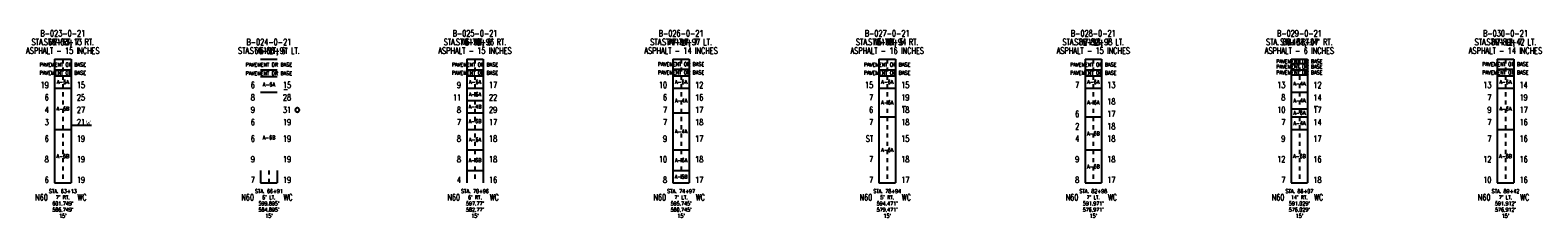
# Model space of a CAD drawing. Extents: x -1 to 146, y -1 to 4.
# Tile 4 of 4: x 109.21 to 145.79, y -0.85 to 3.71. Entities that reach past the tile are written whole.
import ezdxf
from ezdxf.enums import TextEntityAlignment as Align

# ---------------------------------------------------------------- set-up
doc = ezdxf.new("R2010")
doc.units = 0
doc.linetypes.add('Dash', pattern=[0.12, 0.08, -0.04])
doc.linetypes.add('Solid', pattern=[0])
doc.layers.get('0').update_dxf_attribs({"linetype": 'Solid'})
for name, color, linetype in [('GT_PROJECT_CELLS', 7, 'Solid'), ('GT_PROJECT_SOIL_BORING', 7, 'Solid'), ('GT_PROJECT_TEXT', 7, 'Solid'), ('GT_PROJECT_TEXT_2', 7, 'Solid'), ('GT_PROJECT_TEXT_3', 7, 'Solid'), ('SC_SCRATCH1', 7, 'Solid'), ('SC_SCRATCH2', 7, 'Solid'), ('SC_SCRATCH3', 7, 'Solid'), ('SC_SCRATCH4', 7, 'Solid'), ('SC_SCRATCH5', 7, 'Solid'), ('SC_SCRATCH6', 7, 'Solid'), ('SC_SCRATCH9', 7, 'Solid')]:
    doc.layers.add(name, color=color, linetype=linetype)
doc.styles.add('ROMAND', font='romand', dxfattribs={"height": 1})

# ---------------------------------------------------------------- blocks, each defined once
blk = doc.blocks.new('DGRFC_OHDOT$FREE$WATER')
at = {"color": 7}
for points in [[(-0.035, 0.08), (-0.0193, 0), (-0.035, 0.08), (-0.0151, 0.0142)], [(-0.035, 0.08), (-0.0151, 0.0142), (-0.035, 0.08), (-0.028, 0.08)], [(-0.0193, 0), (-0.0123, 0), (-0.0193, 0), (0, 0.0415)], [(-0.0193, 0), (0, 0.0415), (-0.0193, 0), (-0.0151, 0.0142)], [(0, 0.0415), (-0.0035, 0.0533), (0, 0.0415), (-0.0151, 0.0142)], [(0.0151, 0.0142), (0.0035, 0.0533), (0.0151, 0.0142), (-0.0035, 0.0533)], [(0, 0.0415), (0.0151, 0.0142), (0, 0.0415), (-0.0035, 0.0533)], [(0, 0.0415), (0.0123, 0), (0, 0.0415), (0.0193, 0)], [(0, 0.0415), (0.0193, 0), (0, 0.0415), (0.0151, 0.0142)], [(0.035, 0.08), (0.028, 0.08), (0.035, 0.08), (0.0151, 0.0142)], [(0.0193, 0), (0.035, 0.08), (0.0193, 0), (0.0151, 0.0142)]]:
    blk.add_solid(points, dxfattribs=at)
blk = doc.blocks.new('DGRFC_CIRCLE')
at = {"color": 7, "linetype": 'Solid'}
blk.add_lwpolyline([(0, -0.5), (0.04, -0.5), (0.08, -0.49), (0.12, -0.49), (0.15, -0.48), (0.19, -0.46), (0.23, -0.45), (0.26, -0.43), (0.29, -0.4), (0.32, -0.38), (0.35, -0.35), (0.38, -0.32), (0.4, -0.29), (0.43, -0.26), (0.45, -0.23), (0.46, -0.19), (0.48, -0.15), (0.49, -0.12), (0.49, -0.08), (0.5, -0.04), (0.5, 0), (0.5, 0.04), (0.49, 0.08), (0.49, 0.12), (0.48, 0.15), (0.46, 0.19), (0.45, 0.23), (0.43, 0.26), (0.4, 0.29), (0.38, 0.32), (0.35, 0.35), (0.32, 0.38), (0.29, 0.4), (0.26, 0.43), (0.23, 0.45), (0.19, 0.46), (0.15, 0.48), (0.12, 0.49), (0.08, 0.49), (0.04, 0.5), (0, 0.5), (-0.04, 0.5), (-0.08, 0.49), (-0.12, 0.49), (-0.15, 0.48), (-0.19, 0.46), (-0.23, 0.45), (-0.26, 0.43), (-0.29, 0.4), (-0.32, 0.38), (-0.35, 0.35), (-0.38, 0.32), (-0.4, 0.29), (-0.43, 0.26), (-0.45, 0.23), (-0.46, 0.19), (-0.48, 0.15), (-0.49, 0.12), (-0.49, 0.08), (-0.5, 0.04), (-0.5, 0), (-0.5, -0.04), (-0.49, -0.08), (-0.49, -0.12), (-0.48, -0.15), (-0.46, -0.19), (-0.45, -0.23), (-0.43, -0.26), (-0.4, -0.29), (-0.38, -0.32), (-0.35, -0.35), (-0.32, -0.38), (-0.29, -0.4), (-0.26, -0.43), (-0.23, -0.45), (-0.19, -0.46), (-0.15, -0.48), (-0.12, -0.49), (-0.08, -0.49), (-0.04, -0.5), (0, -0.5)], dxfattribs=at)

msp = doc.modelspace()

# ---------------------------------------------------------------- linework, layer by layer
at = {"layer": 'GT_PROJECT_CELLS', "color": 7, "linetype": 'Solid'}
msp.add_lwpolyline([(110.2, 1.4), (110.7, 1.4)], dxfattribs=at)
at = {"layer": 'GT_PROJECT_SOIL_BORING', "color": 7, "linetype": 'Solid'}
for points in [[(109.8, 3), (110.2, 3)], [(109.8, 3), (109.8, 0)], [(110.2, 3), (110.2, 0)], [(114.8, 3), (115.2, 3)], [(119.8, 3), (120.2, 3)], [(119.8, 3), (119.8, 0)], [(120.2, 3), (120.2, 0)], [(124.8, 3), (125.2, 3)], [(124.8, 3), (124.8, 0)], [(125.2, 3), (125.2, 0)], [(129.8, 3), (130.2, 3)], [(129.8, 3), (129.8, 0)], [(130.2, 3), (130.2, 0)], [(134.8, 3), (135.2, 3)], [(134.8, 3), (134.8, 0)], [(135.2, 3), (135.2, 0)], [(139.8, 3), (140.2, 3)], [(139.8, 3), (139.8, 0)], [(140.2, 3), (140.2, 0)], [(144.8, 3), (145.2, 3)], [(144.8, 3), (144.8, 0)], [(145.2, 3), (145.2, 0)], [(109.8, 2.74), (110.2, 2.74)], [(109.8, 2.6), (110.2, 2.6)], [(114.8, 2.74), (115.2, 2.74)], [(114.8, 2.58), (115.2, 2.58)], [(119.8, 2.74), (120.2, 2.74)], [(119.8, 2.6), (120.2, 2.6)], [(124.8, 2.76), (125.2, 2.76)], [(124.8, 2.6), (125.2, 2.6)], [(129.8, 2.74), (130.2, 2.74)], [(129.8, 2.6), (130.2, 2.6)], [(134.8, 2.74), (135.2, 2.74)], [(134.8, 2.6), (135.2, 2.6)], [(139.8, 2.9), (140.2, 2.9)], [(139.8, 2.74), (140.2, 2.74)], [(139.8, 2.62), (140.2, 2.62)], [(144.8, 2.76), (145.2, 2.76)], [(144.8, 2.6), (145.2, 2.6)], [(109.8, 2.3), (110.2, 2.3)], [(114.8, 2.2), (115.2, 2.2)], [(119.8, 2.3), (120.2, 2.3)], [(124.8, 2.3), (125.2, 2.3)], [(129.8, 2.3), (130.2, 2.3)], [(134.8, 2.3), (135.2, 2.3)], [(139.8, 2.2), (140.2, 2.2)], [(144.8, 2.3), (145.2, 2.3)], [(119.8, 2), (120.2, 2)], [(119.8, 1.7), (120.2, 1.7)], [(124.8, 1.7), (125.2, 1.7)], [(129.8, 1.6), (130.2, 1.6)], [(134.8, 1.6), (135.2, 1.6)], [(139.8, 1.8), (140.2, 1.8)], [(139.8, 1.6), (140.2, 1.6)], [(109.8, 1.3), (110.2, 1.3)], [(119.8, 1.3), (120.2, 1.3)], [(139.8, 1.3), (140.2, 1.3)], [(144.8, 1.3), (145.2, 1.3)], [(119.8, 0.8), (120.2, 0.8)], [(124.8, 0.8), (125.2, 0.8)], [(134.8, 0.8), (135.2, 0.8)], [(109.8, 0), (110.2, 0)], [(114.8, 0.3), (114.8, 0)], [(114.8, 0), (115.2, 0)], [(115.2, 0.3), (115.2, 0)], [(119.8, 0.3), (120.2, 0.3)], [(124.8, 0.3), (125.2, 0.3)], [(124.8, 0), (125.2, 0)], [(129.8, 0), (130.2, 0)], [(134.8, 0), (135.2, 0)], [(139.8, 0), (140.2, 0)], [(144.8, 0), (145.2, 0)]]:
    msp.add_lwpolyline(points, dxfattribs=at)
at = {"layer": 'SC_SCRATCH4', "color": 7, "linetype": 'Dash'}
for points in [[(110, 3), (110, 0)], [(120, 3), (120, 0)], [(125, 3), (125, 0)], [(130, 3), (130, 0)], [(135, 3), (135, 0)], [(140, 3), (140, 0)], [(145, 3), (145, 0)], [(115, 0.3), (115, 0)]]:
    msp.add_lwpolyline(points, dxfattribs=at)

# ---------------------------------------------------------------- block references
at = {"layer": 'GT_PROJECT_CELLS'}
for name, p, xscale, yscale in [('DGRFC_OHDOT$FREE$WATER', (110.62, 1.4), 1.5, 1.5), ('DGRFC_CIRCLE', (115.69, 1.77), 0.100000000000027, 0.100000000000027)]:
    msp.add_blockref(name, p, dxfattribs=dict(at, xscale=xscale, yscale=yscale))

# ---------------------------------------------------------------- texts
at = {"layer": 'GT_PROJECT_TEXT', "color": 7, "style": 'ROMAND', "width": 0.78}
for s, p in [('B-023-0-21', (110, 3.63)), ('B-025-0-21', (120, 3.63)), ('B-026-0-21', (125, 3.63)), ('B-027-0-21', (130, 3.63)), ('B-028-0-21', (135, 3.63)), ('B-029-0-21', (140, 3.63)), ('B-030-0-21', (145, 3.63)), ('B-024-0-21', (115, 3.42)), ('ASPHALT - 15 INCHES', (110, 3.21)), ('ASPHALT - 15 INCHES', (120, 3.21)), ('ASPHALT - 14 INCHES', (125, 3.21)), ('ASPHALT - 16 INCHES', (130, 3.21)), ('ASPHALT - 15 INCHES', (135, 3.21)), ('ASPHALT - 6 INCHES', (140, 3.21)), ('ASPHALT - 14 INCHES', (145, 3.21))]:
    msp.add_text(s, height=0.1488, dxfattribs=at).set_placement(p, align=Align.MIDDLE_CENTER)
at = {"layer": 'GT_PROJECT_TEXT_2', "color": 7, "style": 'ROMAND', "width": 0.78}
for s, p in [("7' RT.", (110, 3.42)), ("6' LT.", (115, 3.21)), ("6' RT.", (120, 3.42)), ("7' LT.", (125, 3.42)), ("5' RT.", (130, 3.42)), ("7' LT.", (135, 3.42)), ("14' RT.", (140, 3.42)), ("7' LT.", (145, 3.42))]:
    msp.add_text(s, height=0.1488, dxfattribs=at).set_placement(p, align=Align.MIDDLE_CENTER)
at = {"layer": 'GT_PROJECT_TEXT_3', "color": 7, "style": 'ROMAND', "width": 0.78}
for s, p in [('STA. 63+13', (110, 3.42)), ('STA. 70+96', (120, 3.42)), ('STA. 74+97', (125, 3.42)), ('STA. 78+94', (130, 3.42)), ('STA. 82+98', (135, 3.42)), ('STA. 86+07', (140, 3.42)), ('STA. 89+42', (145, 3.42)), ('STA. 66+91', (115, 3.21))]:
    msp.add_text(s, height=0.1488, dxfattribs=at).set_placement(p, align=Align.MIDDLE_CENTER)
at = {"layer": 'SC_SCRATCH1', "color": 7, "style": 'ROMAND', "width": 0.78}
for s, p in [('PAVEMENT OR BASE', (125, 2.88)), ('PAVEMENT OR BASE', (140, 2.95)), ('PAVEMENT OR BASE', (145, 2.88)), ('PAVEMENT OR BASE', (110, 2.87)), ('PAVEMENT OR BASE', (110, 2.67)), ('PAVEMENT OR BASE', (115, 2.87)), ('PAVEMENT OR BASE', (115, 2.66)), ('PAVEMENT OR BASE', (120, 2.87)), ('PAVEMENT OR BASE', (120, 2.67)), ('PAVEMENT OR BASE', (125, 2.68)), ('PAVEMENT OR BASE', (130, 2.87)), ('PAVEMENT OR BASE', (130, 2.67)), ('PAVEMENT OR BASE', (135, 2.87)), ('PAVEMENT OR BASE', (135, 2.67)), ('PAVEMENT OR BASE', (140, 2.82)), ('PAVEMENT OR BASE', (140, 2.68)), ('PAVEMENT OR BASE', (145, 2.68)), ('A-6A', (110, 2.45)), ('A-6A', (115, 2.39)), ('A-6A', (120, 2.45)), ('A-6A', (120, 2.15)), ('A-6A', (125, 2.45)), ('A-6A', (130, 2.45)), ('A-6A', (135, 2.45)), ('A-4A', (140, 2.41)), ('A-6A', (145, 2.45)), ('A-6B', (110, 1.8)), ('A-4B', (120, 1.85)), ('A-4A', (125, 2)), ('A-6A', (130, 1.95)), ('A-6A', (135, 1.95)), ('A-4A', (140, 2)), ('A-6A', (145, 1.8)), ('A-6B', (120, 1.5)), ('A-6A', (140, 1.7)), ('A-4A', (140, 1.45)), ('A-6B', (115, 1.1)), ('A-6A', (120, 1.05)), ('A-4A', (125, 1.25)), ('A-6B', (135, 1.2)), ('A-6A', (130, 0.8)), ('A-6B', (110, 0.65)), ('A-6B', (120, 0.55)), ('A-6A', (125, 0.55)), ('A-6B', (135, 0.4)), ('A-6B', (140, 0.65)), ('A-6B', (145, 0.65)), ('A-6B', (125, 0.15))]:
    msp.add_text(s, height=0.093, dxfattribs=at).set_placement(p, align=Align.MIDDLE_CENTER)
at = {"layer": 'SC_SCRATCH2', "color": 7, "style": 'ROMAND', "width": 0.78}
for s, p in [('STA. 63+13', (110, -0.2)), ("7' RT.", (110, -0.35)), ('STA. 66+91', (115, -0.2)), ("6' LT.", (115, -0.35)), ('STA. 70+96', (120, -0.2)), ("6' RT.", (120, -0.35)), ('STA. 74+97', (125, -0.2)), ("7' LT.", (125, -0.35)), ('STA. 78+94', (130, -0.2)), ("5' RT.", (130, -0.35)), ('STA. 82+98', (135, -0.2)), ("7' LT.", (135, -0.35)), ('STA. 86+07', (140, -0.2)), ("14' RT.", (140, -0.35)), ('STA. 89+42', (145, -0.2)), ("7' LT.", (145, -0.35)), ("586.749'", (110, -0.65)), ("601.749'", (110, -0.5)), ("599.895'", (115, -0.5)), ("584.895'", (115, -0.65)), ("597.77'", (120, -0.5)), ("582.77'", (120, -0.65)), ("595.745'", (125, -0.5)), ("580.745'", (125, -0.65)), ("594.471'", (130, -0.5)), ("579.471'", (130, -0.65)), ("591.971'", (135, -0.5)), ("576.971'", (135, -0.65)), ("591.029'", (140, -0.5)), ("576.029'", (140, -0.65)), ("591.912'", (145, -0.5)), ("576.912'", (145, -0.65)), ("15'", (110, -0.8)), ("15'", (115, -0.8)), ("15'", (120, -0.8)), ("15'", (125, -0.8)), ("15'", (130, -0.8)), ("15'", (135, -0.8)), ("15'", (140, -0.8)), ("15'", (145, -0.8))]:
    msp.add_text(s, height=0.093, dxfattribs=at).set_placement(p, align=Align.MIDDLE_CENTER)
at = {"layer": 'SC_SCRATCH3', "color": 7, "style": 'ROMAND', "width": 0.78}
for s, p in [("STA. 63+13, 7' RT.", (110, 3.42)), ("STA. 66+91, 6' LT.", (115, 3.21)), ("STA. 70+96, 6' RT.", (120, 3.42)), ("STA. 74+97, 7' LT.", (125, 3.42)), ("STA. 78+94, 5' RT.", (130, 3.42)), ("STA. 82+98, 7' LT.", (135, 3.42)), ("STA. 86+07, 14' RT.", (140, 3.42)), ("STA. 89+42, 7' LT.", (145, 3.42))]:
    msp.add_text(s, height=0.1488, dxfattribs=at).set_placement(p, align=Align.MIDDLE_CENTER)
at = {"layer": 'SC_SCRATCH5', "color": 7, "style": 'ROMAND', "width": 0.78}
for s, height, p in [('19', 0.1488, (109.66, 2.3)), ('6', 0.149, (114.66, 2.3)), ('9', 0.149, (119.66, 2.3)), ('10', 0.1488, (124.66, 2.3)), ('15', 0.1488, (129.66, 2.3)), ('7', 0.149, (134.66, 2.3)), ('13', 0.1488, (139.66, 2.3)), ('13', 0.1488, (144.66, 2.3)), ('4', 0.149, (109.66, 1.7)), ('6', 0.149, (109.66, 2)), ('8', 0.149, (114.66, 2)), ('9', 0.149, (114.66, 1.7)), ('11', 0.1488, (119.66, 2)), ('8', 0.149, (119.66, 1.7)), ('7', 0.149, (124.66, 1.7)), ('6', 0.149, (124.66, 2)), ('7', 0.149, (129.66, 2)), ('6', 0.149, (129.66, 1.7)), ('10', 0.1488, (139.66, 1.7)), ('8', 0.149, (139.66, 2)), ('9', 0.149, (144.66, 1.7)), ('7', 0.149, (144.66, 2)), ('3', 0.149, (109.66, 1.4)), ('6', 0.149, (114.66, 1.4)), ('7', 0.149, (119.66, 1.4)), ('7', 0.149, (124.66, 1.4)), ('7', 0.149, (129.66, 1.4)), ('6', 0.149, (134.66, 1.6)), ('7', 0.149, (139.66, 1.4)), ('7', 0.149, (144.66, 1.4)), ('6', 0.149, (109.66, 1)), ('6', 0.149, (114.66, 1)), ('8', 0.149, (119.66, 1)), ('9', 0.149, (124.66, 1)), ('ST', 0.1488, (129.66, 1)), ('4', 0.149, (134.66, 1)), ('2', 0.149, (134.66, 1.3)), ('9', 0.149, (139.66, 1)), ('7', 0.149, (144.66, 1)), ('8', 0.149, (109.66, 0.5)), ('9', 0.149, (114.66, 0.5)), ('8', 0.149, (119.66, 0.5)), ('10', 0.1488, (124.66, 0.5)), ('7', 0.149, (129.66, 0.5)), ('9', 0.149, (134.66, 0.5)), ('12', 0.1488, (139.66, 0.5)), ('12', 0.1488, (144.66, 0.5)), ('6', 0.149, (109.66, 0)), ('7', 0.149, (114.66, 0)), ('4', 0.149, (119.66, 0)), ('8', 0.149, (124.66, 0)), ('7', 0.149, (129.66, 0)), ('8', 0.149, (134.66, 0)), ('7', 0.149, (139.66, 0)), ('10', 0.1488, (144.66, 0))]:
    msp.add_text(s, height=height, dxfattribs=at).set_placement(p, align=Align.RIGHT)
at = {"layer": 'SC_SCRATCH6', "color": 7, "style": 'ROMAND', "width": 0.78}
for s, height, p in [('15', 0.1488, (110.34, 2.3)), ('-', 0.149, (115.34, 2.2)), ('15', 0.1488, (115.34, 2.3)), ('17', 0.1488, (120.34, 2.3)), ('12', 0.1488, (125.34, 2.3)), ('15', 0.1488, (130.34, 2.3)), ('13', 0.1488, (135.34, 2.3)), ('12', 0.1488, (140.34, 2.3)), ('14', 0.1488, (145.34, 2.3)), ('25', 0.1488, (110.34, 2)), ('27', 0.1488, (110.34, 1.7)), ('31', 0.1488, (115.34, 1.7)), ('28', 0.1488, (115.34, 2)), ('22', 0.1488, (120.34, 2)), ('29', 0.1488, (120.34, 1.7)), ('16', 0.1488, (125.34, 2)), ('17', 0.1488, (125.34, 1.7)), ('-', 0.149, (130.34, 1.8)), ('19', 0.1488, (130.34, 2)), ('18', 0.1488, (130.34, 1.7)), ('18', 0.1488, (135.34, 1.9)), ('-', 0.149, (140.34, 1.8)), ('14', 0.1488, (140.34, 2)), ('17', 0.1488, (140.34, 1.7)), ('19', 0.1488, (145.34, 2)), ('17', 0.1488, (145.34, 1.7)), ('21', 0.1488, (110.34, 1.4)), ('19', 0.1488, (115.34, 1.4)), ('17', 0.1488, (120.34, 1.4)), ('18', 0.1488, (125.34, 1.4)), ('18', 0.1488, (130.34, 1.4)), ('17', 0.1488, (135.34, 1.6)), ('14', 0.1488, (140.34, 1.4)), ('16', 0.1488, (145.34, 1.4)), ('19', 0.1488, (110.34, 1)), ('19', 0.1488, (115.34, 1)), ('18', 0.1488, (120.34, 1)), ('17', 0.1488, (125.34, 1)), ('15', 0.1488, (130.34, 1)), ('18', 0.1488, (135.34, 1.3)), ('18', 0.1488, (135.34, 1)), ('17', 0.1488, (140.34, 1)), ('16', 0.1488, (145.34, 1)), ('19', 0.1488, (110.34, 0.5)), ('19', 0.1488, (115.34, 0.5)), ('18', 0.1488, (120.34, 0.5)), ('18', 0.1488, (125.34, 0.5)), ('18', 0.1488, (130.34, 0.5)), ('18', 0.1488, (135.34, 0.5)), ('16', 0.1488, (140.34, 0.5)), ('16', 0.1488, (145.34, 0.5)), ('19', 0.1488, (110.34, 0)), ('19', 0.1488, (115.34, 0)), ('16', 0.1488, (120.34, 0)), ('17', 0.1488, (125.34, 0)), ('17', 0.1488, (130.34, 0)), ('17', 0.1488, (135.34, 0)), ('18', 0.1488, (140.34, 0)), ('16', 0.1488, (145.34, 0))]:
    msp.add_text(s, height=height, dxfattribs=at).set_placement(p)
at = {"layer": 'SC_SCRATCH9', "color": 7, "style": 'ROMAND', "width": 0.78}
for s, p in [('N60', (109.484, -0.35)), ('WC', (110.467, -0.35)), ('N60', (114.484, -0.35)), ('WC', (115.467, -0.35)), ('N60', (119.484, -0.35)), ('WC', (120.467, -0.35)), ('N60', (124.484, -0.35)), ('WC', (125.467, -0.35)), ('N60', (129.484, -0.35)), ('WC', (130.467, -0.35)), ('N60', (134.484, -0.35)), ('WC', (135.467, -0.35)), ('N60', (139.484, -0.35)), ('WC', (140.467, -0.35)), ('N60', (144.484, -0.35)), ('WC', (145.467, -0.35))]:
    msp.add_text(s, height=0.1488, dxfattribs=at).set_placement(p, align=Align.MIDDLE_CENTER)

doc.saveas('drawing.dxf')
